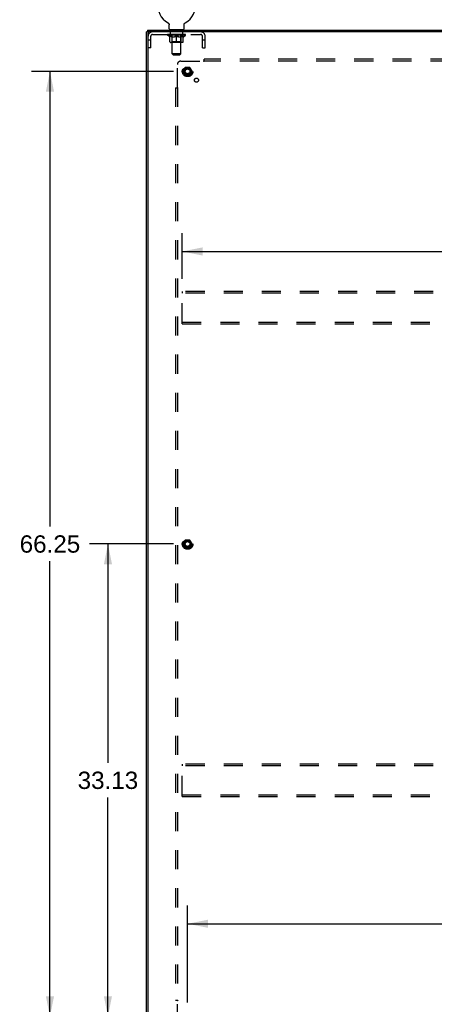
# Model space of a CAD drawing. Header units: inches. Extents: x 0 to 243, y 0 to 157.
# Tile 20 of 22: x 165 to 194, y 53 to 122. Entities that reach past the tile are written whole.
import ezdxf

# ---------------------------------------------------------------- set-up
doc = ezdxf.new("R2010")
doc.units = ezdxf.units.IN
doc.header["$LTSCALE"] = 13.357143
doc.header["$MEASUREMENT"] = 0
doc.linetypes.add('HIDDEN', pattern=[0.2, 0.1, -0.1])
doc.layers.get('0').update_dxf_attribs({"linetype": 'CONTINUOUS'})
for name, color, linetype in [('02___PRT_ALL_AXES', 7, 'CONTINUOUS'), ('DEFAULT_2', 8, 'HIDDEN'), ('DIMENSIONS', 7, 'CONTINUOUS')]:
    doc.layers.add(name, color=color, linetype=linetype)
doc.styles.get("Standard").update_dxf_attribs({"font": 'arial.ttf'})
doc.dimstyles.new('DIMSTYLE_1', dxfattribs={"dimtxt": 1.214286, "dimasz": 1.428571, "dimexe": 0.09, "dimexo": 0.07, "dimgap": 0.0425, "dimtad": 0, "dimtih": 1, "dimtoh": 1, "dimzin": 4, "dimdsep": 46, "dimtxsty": 'Standard', "dimblk": '_FILLED', "dimblk1": '_FILLED', "dimblk2": '_FILLED', "dimcen": 0.09, "dimazin": 1, "dimtfac": 1, "dimtdec": 3, "dimtofl": 0, "dimtmove": 0, "dimatfit": 3, "dimldrblk": '_FILLED', "dimfxl": 1, "dimtolj": 1, "dimtzin": 4, "dimarcsym": 0})

# ---------------------------------------------------------------- blocks, each defined once
blk = doc.blocks.new('_FILLED')
at = {"color": 0, "linetype": 'ByBlock'}
blk.add_solid([(0, 0), (-1, 0.2), (-1, -0.2)], dxfattribs=at)
blk = doc.blocks.new('*D1')
at = {"layer": 'DIMENSIONS', "color": 2, "linetype": 'Continuous'}
for p, q in [((175.896, 84.82), (170.026, 84.82)), ((171.311, 84.82), (171.311, 69.472)), ((171.311, 51.695), (171.311, 67.043)), ((175.896, 51.695), (170.026, 51.695))]:
    blk.add_line(p, q, dxfattribs=at)
at = {"layer": 'DIMENSIONS', "color": 2, "linetype": 'Continuous', "xscale": 1.4285714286, "yscale": 1.4285714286, "zscale": 1.4285714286}
for p, rotation in [((171.311, 84.82), 90), ((171.311, 51.695), 270)]:
    blk.add_blockref('_FILLED', p, dxfattribs=dict(at, rotation=rotation))
at = {"layer": 'DIMENSIONS', "color": 2, "linetype": 'Continuous', "insert": (171.311, 68.865), "char_height": 1.2143, "width": 4.24323, "attachment_point": 2, "line_spacing_factor": 0.9}
blk.add_mtext('33.13', dxfattribs=at)
blk = doc.blocks.new('*D2')
at = {"layer": 'DIMENSIONS', "color": 2, "linetype": 'Continuous'}
for p, q in [((175.896, 117.945), (165.96, 117.945)), ((167.246, 117.945), (167.246, 86.034)), ((167.246, 51.695), (167.246, 83.606)), ((175.896, 51.695), (165.96, 51.695))]:
    blk.add_line(p, q, dxfattribs=at)
at = {"layer": 'DIMENSIONS', "color": 2, "linetype": 'Continuous', "xscale": 1.4285714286, "yscale": 1.4285714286, "zscale": 1.4285714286}
for p, rotation in [((167.246, 117.945), 90), ((167.246, 51.695), 270)]:
    blk.add_blockref('_FILLED', p, dxfattribs=dict(at, rotation=rotation))
at = {"layer": 'DIMENSIONS', "color": 2, "linetype": 'Continuous', "insert": (167.246, 85.427), "char_height": 1.2143, "width": 4.24323, "attachment_point": 2, "line_spacing_factor": 0.9}
blk.add_mtext('66.25', dxfattribs=at)
blk = doc.blocks.new('*D3')
at = {"layer": 'DIMENSIONS', "color": 2, "linetype": 'Continuous'}
for p, q in [((176.896, 52.695), (176.896, 59.49)), ((231.146, 52.695), (231.146, 59.49)), ((176.896, 58.204), (201.292, 58.204)), ((231.146, 58.204), (206.749, 58.204))]:
    blk.add_line(p, q, dxfattribs=at)
at = {"layer": 'DIMENSIONS', "color": 2, "linetype": 'Continuous', "xscale": 1.4285714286, "yscale": 1.4285714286, "zscale": 1.4285714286, "rotation": 180}
blk.add_blockref('_FILLED', (176.896, 58.204), dxfattribs=at)
at = {"layer": 'DIMENSIONS', "color": 2, "linetype": 'Continuous', "xscale": 1.4285714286, "yscale": 1.4285714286, "zscale": 1.4285714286}
blk.add_blockref('_FILLED', (231.146, 58.204), dxfattribs=at)
at = {"layer": 'DIMENSIONS', "color": 2, "linetype": 'Continuous', "insert": (204.021, 58.811), "char_height": 1.2143, "width": 4.24323, "attachment_point": 2, "line_spacing_factor": 0.9}
blk.add_mtext('54.25', dxfattribs=at)
blk = doc.blocks.new('*D5')
at = {"layer": 'DIMENSIONS', "color": 2, "linetype": 'Continuous'}
for p, q in [((176.521, 103.404), (176.521, 106.605)), ((231.521, 103.404), (231.521, 106.605)), ((176.521, 105.32), (201.292, 105.32)), ((231.521, 105.32), (206.749, 105.32))]:
    blk.add_line(p, q, dxfattribs=at)
at = {"layer": 'DIMENSIONS', "color": 2, "linetype": 'Continuous', "xscale": 1.4285714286, "yscale": 1.4285714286, "zscale": 1.4285714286, "rotation": 180}
blk.add_blockref('_FILLED', (176.521, 105.32), dxfattribs=at)
at = {"layer": 'DIMENSIONS', "color": 2, "linetype": 'Continuous', "xscale": 1.4285714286, "yscale": 1.4285714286, "zscale": 1.4285714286}
blk.add_blockref('_FILLED', (231.521, 105.32), dxfattribs=at)
at = {"layer": 'DIMENSIONS', "color": 2, "linetype": 'Continuous', "insert": (204.021, 105.927), "char_height": 1.2143, "width": 4.24323, "attachment_point": 2, "line_spacing_factor": 0.9}
blk.add_mtext('55.00', dxfattribs=at)

msp = doc.modelspace()

# ---------------------------------------------------------------- linework, layer by layer
at = {"color": 7, "linetype": 'Continuous'}
for p, q in [((174.073, 120.82), (174.073, 120.716)), ((174.073, 120.82), (233.969, 120.82)), ((175.525, 121.339), (175.525, 121.339)), ((175.525, 121.339), (175.529, 121.336)), ((175.528, 121.337), (175.526, 121.338)), ((175.529, 121.336), (175.534, 121.334)), ((175.534, 121.334), (175.538, 121.331)), ((175.538, 121.331), (175.543, 121.328)), ((175.542, 121.328), (175.547, 121.325)), ((175.547, 121.325), (175.551, 121.321)), ((175.551, 121.321), (175.555, 121.318)), ((175.555, 121.318), (175.558, 121.314)), ((175.558, 121.314), (175.562, 121.31)), ((175.562, 121.311), (175.566, 121.307)), ((175.566, 121.307), (175.569, 121.303)), ((175.569, 121.303), (175.572, 121.298)), ((175.572, 121.299), (175.575, 121.294)), ((175.575, 121.294), (175.578, 121.29)), ((175.578, 121.29), (175.581, 121.286)), ((175.581, 121.286), (175.584, 121.281)), ((175.584, 121.281), (175.586, 121.276)), ((175.586, 121.276), (175.588, 121.272)), ((175.588, 121.272), (175.59, 121.267)), ((175.59, 121.267), (175.592, 121.262)), ((175.592, 121.262), (175.594, 121.257)), ((175.594, 121.257), (175.596, 121.252)), ((175.596, 121.252), (175.597, 121.247)), ((175.597, 121.247), (175.598, 121.242)), ((175.598, 121.242), (175.599, 121.237)), ((175.599, 121.237), (175.6, 121.232)), ((175.601, 121.216), (175.602, 121.212)), ((175.602, 120.919), (175.602, 121.212)), ((175.625, 120.85), (175.625, 120.82)), ((176.625, 120.85), (175.625, 120.85)), ((176.625, 120.85), (176.625, 120.82)), ((176.648, 121.226), (176.649, 121.232)), ((176.648, 121.221), (176.648, 121.226)), ((176.648, 120.919), (176.648, 121.212)), ((176.649, 121.232), (176.65, 121.237)), ((176.65, 121.237), (176.651, 121.242)), ((176.651, 121.242), (176.652, 121.247)), ((176.652, 121.247), (176.653, 121.252)), ((176.653, 121.252), (176.655, 121.257)), ((176.655, 121.257), (176.657, 121.262)), ((176.657, 121.262), (176.659, 121.267)), ((176.659, 121.267), (176.661, 121.272)), ((176.661, 121.272), (176.663, 121.276)), ((176.663, 121.276), (176.665, 121.281)), ((176.665, 121.281), (176.668, 121.286)), ((176.668, 121.286), (176.671, 121.29)), ((176.671, 121.29), (176.674, 121.294)), ((176.674, 121.294), (176.677, 121.299)), ((176.677, 121.298), (176.68, 121.303)), ((176.68, 121.303), (176.684, 121.307)), ((176.683, 121.307), (176.687, 121.311)), ((176.687, 121.31), (176.691, 121.314)), ((176.691, 121.314), (176.695, 121.318)), ((176.694, 121.318), (176.698, 121.321)), ((176.698, 121.321), (176.702, 121.325)), ((176.702, 121.325), (176.707, 121.328)), ((176.707, 121.328), (176.711, 121.331)), ((176.711, 121.331), (176.715, 121.334)), ((176.715, 121.334), (176.72, 121.336)), ((176.715, 121.334), (176.717, 121.334)), ((176.72, 121.336), (176.724, 121.339)), ((176.723, 121.338), (176.721, 121.337)), ((176.724, 121.339), (176.724, 121.339)), ((174.073, 120.716), (174.021, 120.716)), ((174.125, 120.716), (174.125, 120.654))]:
    msp.add_line(p, q, dxfattribs=at)
at = {"color": 3, "linetype": 'Continuous'}
for p, q in [((174.021, 48.924), (174.021, 120.716)), ((233.969, 120.716), (174.073, 120.716)), ((174.125, 48.987), (174.125, 120.654))]:
    msp.add_line(p, q, dxfattribs=at)
at = {"color": 7, "linetype": 'Continuous'}
for points in [[(175.6, 121.232), (175.601, 121.226), (175.601, 121.221)], [(175.601, 121.226), (175.601, 121.221), (175.601, 121.216)], [(176.648, 121.212), (176.648, 121.216), (176.648, 121.221)], [(176.648, 121.212), (176.648, 121.216), (176.648, 121.221)]]:
    msp.add_lwpolyline(points, dxfattribs=at)
for centre, radius, start, end in [((176.125, 122.478), 1.288, 297.70046, 242.29954), ((175.671, 120.919), 0.069, 180, 270), ((176.579, 120.919), 0.069, 270, 360)]:
    msp.add_arc(centre, radius, start, end, dxfattribs=at)
at = {"color": 3, "linetype": 'Continuous'}
msp.add_arc((174.187, 120.654), 0.0625, 90, 180, dxfattribs=at)
at = {"layer": '02___PRT_ALL_AXES', "color": 8, "linetype": 'HIDDEN'}
for p, q in [((175.687, 120.529), (175.687, 120.716)), ((176.562, 120.716), (175.687, 120.716)), ((176.562, 120.529), (175.687, 120.529)), ((176.562, 120.529), (176.562, 120.716))]:
    msp.add_line(p, q, dxfattribs=at)
for centre, radius in [((176.896, 117.945), 0.372), ((176.896, 117.945), 0.356), ((176.896, 117.945), 0.25), ((176.896, 117.945), 0.183), ((177.514, 117.326), 0.141), ((176.896, 84.82), 0.372), ((176.896, 84.82), 0.356), ((176.896, 84.82), 0.25), ((176.896, 84.82), 0.183)]:
    msp.add_circle(centre, radius, dxfattribs=at)
at = {"layer": 'DEFAULT_2', "color": 8, "linetype": 'HIDDEN'}
for p, q in [((175.532, 121.334), (175.534, 121.334)), ((175.812, 120.85), (175.812, 120.82)), ((175.825, 119.169), (175.825, 120.816)), ((176.425, 119.169), (176.425, 120.816)), ((176.437, 120.85), (176.437, 120.82)), ((176.724, 121.339), (176.724, 121.339)), ((174.312, 120.121), (174.125, 120.121)), ((174.312, 119.591), (174.312, 120.399)), ((174.442, 120.529), (177.808, 120.529)), ((175.491, 120.483), (175.491, 120.53)), ((175.651, 120.372), (175.491, 120.483)), ((176.758, 120.483), (175.491, 120.483)), ((175.501, 120.523), (175.501, 120.53)), ((175.51, 120.52), (175.51, 120.523)), ((175.51, 120.52), (176.74, 120.52)), ((175.518, 120.52), (175.518, 120.523)), ((175.519, 120.52), (175.519, 120.523)), ((175.529, 120.523), (175.529, 120.53)), ((175.546, 120.52), (175.546, 120.523)), ((175.548, 120.52), (175.548, 120.523)), ((175.576, 120.523), (175.576, 120.53)), ((175.591, 120.52), (175.591, 120.523)), ((175.593, 120.52), (175.593, 120.523)), ((175.798, 120.523), (175.596, 120.523)), ((175.639, 120.523), (175.639, 120.53)), ((175.641, 120.52), (175.641, 120.523)), ((175.642, 120.52), (175.642, 120.523)), ((175.645, 120.52), (175.645, 120.523)), ((175.651, 120.372), (175.661, 120.372)), ((175.652, 120.52), (175.652, 120.523)), ((175.652, 120.52), (175.652, 120.523)), ((175.655, 120.52), (175.655, 120.523)), ((175.658, 120.52), (175.658, 120.524)), ((175.661, 120.009), (175.661, 120.415)), ((175.663, 120.52), (175.663, 120.523)), ((175.677, 120.52), (175.677, 120.523)), ((175.695, 120.52), (175.695, 120.523)), ((175.696, 120.52), (175.696, 120.526)), ((175.716, 120.52), (175.716, 120.523)), ((175.716, 120.52), (175.716, 120.523)), ((175.717, 120.523), (175.717, 120.53)), ((175.727, 120.52), (175.727, 120.523)), ((175.731, 120.52), (175.731, 120.523)), ((175.741, 120.52), (175.741, 120.523)), ((175.752, 120.52), (175.752, 120.527)), ((175.767, 120.52), (175.767, 120.523)), ((175.77, 120.52), (175.77, 120.523)), ((175.798, 120.52), (175.798, 120.523)), ((175.865, 120.523), (175.803, 120.523)), ((175.803, 120.372), (175.983, 120.372)), ((175.808, 120.523), (175.808, 120.53)), ((175.812, 120.012), (175.812, 120.48)), ((175.815, 120.52), (175.815, 120.523)), ((175.819, 120.52), (175.819, 120.523)), ((175.825, 120.52), (175.825, 120.528)), ((175.83, 120.52), (175.83, 120.523)), ((175.84, 120.52), (175.84, 120.523)), ((175.865, 120.52), (175.865, 120.523)), ((175.939, 120.523), (175.88, 120.523)), ((175.901, 120.52), (175.901, 120.523)), ((175.908, 120.523), (175.908, 120.53)), ((175.912, 120.52), (175.912, 120.523)), ((175.914, 120.52), (175.914, 120.529)), ((175.917, 120.52), (175.917, 120.523)), ((175.924, 120.52), (175.924, 120.523)), ((175.94, 120.52), (175.94, 120.523)), ((176.02, 120.523), (175.966, 120.523)), ((175.979, 120.52), (175.979, 120.523)), ((176.01, 120.523), (176.088, 120.528)), ((176.015, 120.523), (176.015, 120.53)), ((176.015, 120.523), (176.015, 120.53)), ((176.015, 120.53), (176.015, 120.53)), ((176.015, 120.52), (176.015, 120.523)), ((176.019, 120.52), (176.019, 120.524)), ((176.02, 120.52), (176.02, 120.523)), ((176.02, 120.52), (176.02, 120.523)), ((176.055, 120.523), (176.12, 120.523)), ((176.061, 120.52), (176.061, 120.523)), ((176.066, 120.523), (176.066, 120.526)), ((176.088, 120.523), (176.088, 120.528)), ((176.104, 120.52), (176.104, 120.523)), ((176.122, 120.523), (176.122, 120.523)), ((176.122, 120.52), (176.122, 120.523)), ((176.122, 120.52), (176.122, 120.523)), ((176.125, 120.523), (176.125, 120.53)), ((176.125, 120.53), (176.239, 120.523)), ((176.125, 119.972), (176.125, 120.415)), ((176.127, 120.52), (176.127, 120.523)), ((176.127, 120.52), (176.127, 120.523)), ((176.127, 120.523), (176.127, 120.523)), ((176.145, 120.52), (176.145, 120.523)), ((176.145, 120.523), (176.194, 120.523)), ((176.188, 120.52), (176.188, 120.523)), ((176.229, 120.52), (176.229, 120.523)), ((176.229, 120.52), (176.229, 120.523)), ((176.229, 120.523), (176.284, 120.523)), ((176.23, 120.52), (176.23, 120.524)), ((176.234, 120.523), (176.234, 120.53)), ((176.234, 120.523), (176.234, 120.53)), ((176.234, 120.53), (176.234, 120.53)), ((176.234, 120.52), (176.234, 120.523)), ((176.266, 120.372), (176.446, 120.372)), ((176.27, 120.52), (176.27, 120.523)), ((176.31, 120.52), (176.31, 120.523)), ((176.31, 120.523), (176.369, 120.523)), ((176.325, 120.52), (176.325, 120.523)), ((176.332, 120.52), (176.332, 120.523)), ((176.335, 120.52), (176.335, 120.529)), ((176.337, 120.52), (176.337, 120.523)), ((176.341, 120.523), (176.341, 120.53)), ((176.348, 120.52), (176.348, 120.523)), ((176.384, 120.52), (176.384, 120.523)), ((176.384, 120.523), (176.446, 120.523)), ((176.409, 120.52), (176.409, 120.523)), ((176.42, 120.52), (176.42, 120.523)), ((176.424, 120.52), (176.424, 120.528)), ((176.43, 120.52), (176.43, 120.523)), ((176.434, 120.52), (176.434, 120.523)), ((176.437, 120.012), (176.437, 120.48)), ((176.441, 120.523), (176.441, 120.53)), ((176.451, 120.52), (176.451, 120.523)), ((176.451, 120.523), (176.653, 120.523)), ((176.479, 120.52), (176.479, 120.523)), ((176.482, 120.52), (176.482, 120.523)), ((176.497, 120.52), (176.497, 120.527)), ((176.508, 120.52), (176.508, 120.523)), ((176.518, 120.52), (176.518, 120.523)), ((176.522, 120.52), (176.522, 120.523)), ((176.532, 120.523), (176.532, 120.53)), ((176.533, 120.52), (176.533, 120.523)), ((176.533, 120.52), (176.533, 120.523)), ((176.553, 120.52), (176.553, 120.526)), ((176.554, 120.52), (176.554, 120.523)), ((176.572, 120.52), (176.572, 120.523)), ((176.586, 120.52), (176.586, 120.523)), ((176.588, 120.009), (176.588, 120.415)), ((176.588, 120.372), (176.598, 120.372)), ((176.591, 120.52), (176.591, 120.524)), ((176.594, 120.52), (176.594, 120.523)), ((176.597, 120.52), (176.597, 120.523)), ((176.597, 120.52), (176.597, 120.523)), ((176.598, 120.372), (176.758, 120.483)), ((176.605, 120.52), (176.605, 120.523)), ((176.608, 120.52), (176.608, 120.523)), ((176.608, 120.52), (176.608, 120.523)), ((176.61, 120.523), (176.61, 120.53)), ((176.656, 120.52), (176.656, 120.523)), ((176.658, 120.52), (176.658, 120.523)), ((176.673, 120.523), (176.673, 120.53)), ((176.701, 120.52), (176.701, 120.523)), ((176.703, 120.52), (176.703, 120.523)), ((176.72, 120.523), (176.72, 120.53)), ((176.73, 120.52), (176.73, 120.523)), ((176.731, 120.52), (176.731, 120.523)), ((176.74, 120.52), (176.74, 120.523)), ((176.748, 120.523), (176.748, 120.53)), ((176.758, 120.483), (176.758, 120.53)), ((177.938, 119.591), (177.938, 120.399)), ((178.125, 120.121), (177.938, 120.121)), ((178.125, 119.591), (178.125, 120.399)), ((174.312, 119.591), (174.125, 119.591)), ((176.551, 119.972), (175.698, 119.972)), ((175.812, 120.012), (175.772, 119.972)), ((176.437, 120.012), (175.812, 120.012)), ((176.437, 120.012), (176.477, 119.972)), ((177.938, 119.591), (178.125, 119.591)), ((175.894, 119.1), (175.825, 119.169)), ((176.425, 119.169), (175.825, 119.169)), ((175.894, 119.1), (176.356, 119.1)), ((176.356, 119.1), (176.425, 119.169)), ((178.052, 118.623), (178.052, 118.789)), ((229.989, 118.789), (178.052, 118.789)), ((176.177, 116.824), (176.177, 118.414)), ((176.427, 118.664), (178.016, 118.664)), ((176.732, 118.218), (176.578, 117.95)), ((177.05, 118.223), (176.741, 118.223)), ((177.213, 117.95), (177.059, 118.218)), ((178.035, 118.682), (178.028, 118.676)), ((229.989, 118.664), (178.052, 118.664)), ((176.578, 117.94), (176.732, 117.673)), ((177.05, 117.668), (176.741, 117.668)), ((177.059, 117.673), (177.213, 117.94)), ((176.052, 116.789), (176.052, 52.851)), ((176.052, 116.789), (176.218, 116.789)), ((176.177, 116.789), (176.177, 52.851)), ((176.521, 102.508), (176.521, 102.404)), ((231.521, 102.508), (176.521, 102.508)), ((176.521, 100.362), (176.521, 102.404)), ((231.521, 102.404), (176.521, 102.404)), ((176.521, 100.258), (176.521, 100.362)), ((176.521, 100.362), (231.521, 100.362)), ((176.521, 100.258), (231.521, 100.258)), ((176.732, 85.093), (176.578, 84.825)), ((177.05, 85.098), (176.741, 85.098)), ((177.213, 84.825), (177.059, 85.093)), ((176.578, 84.815), (176.732, 84.548)), ((177.05, 84.543), (176.741, 84.543)), ((177.059, 84.548), (177.213, 84.815)), ((176.521, 69.383), (176.521, 69.279)), ((231.521, 69.383), (176.521, 69.383)), ((176.521, 67.237), (176.521, 69.279)), ((231.521, 69.279), (176.521, 69.279)), ((176.521, 67.133), (176.521, 67.237)), ((176.521, 67.237), (231.521, 67.237)), ((176.521, 67.133), (231.521, 67.133)), ((176.052, 52.851), (176.218, 52.851)), ((176.158, 52.834), (176.164, 52.828)), ((176.177, 51.226), (176.177, 52.816))]:
    msp.add_line(p, q, dxfattribs=at)
for points in [[(175.811, 120.372), (175.786, 120.376), (175.762, 120.382), (175.737, 120.389), (175.712, 120.396), (175.687, 120.405), (175.661, 120.415)], [(175.661, 120.414), (175.686, 120.405), (175.71, 120.396), (175.733, 120.389), (175.757, 120.382), (175.78, 120.376), (175.803, 120.372)], [(176.125, 120.415), (176.099, 120.405), (176.073, 120.396), (176.048, 120.389), (176.023, 120.382), (175.998, 120.376), (175.974, 120.372)], [(175.983, 120.372), (176.006, 120.376), (176.03, 120.382), (176.053, 120.389), (176.077, 120.396), (176.1, 120.404), (176.125, 120.414)], [(176.276, 120.372), (176.251, 120.376), (176.226, 120.382), (176.201, 120.389), (176.176, 120.397), (176.15, 120.406), (176.125, 120.415)], [(176.125, 120.414), (176.149, 120.404), (176.173, 120.396), (176.196, 120.388), (176.22, 120.382), (176.243, 120.376), (176.266, 120.372)], [(176.588, 120.415), (176.562, 120.405), (176.537, 120.396), (176.512, 120.388), (176.487, 120.382), (176.463, 120.376), (176.438, 120.372)], [(176.446, 120.372), (176.469, 120.376), (176.493, 120.382), (176.516, 120.389), (176.54, 120.396), (176.564, 120.405), (176.588, 120.414)], [(178.052, 118.702), (178.05, 118.7), (178.049, 118.698), (178.047, 118.696), (178.045, 118.694), (178.044, 118.692), (178.042, 118.69), (178.041, 118.689), (178.039, 118.687), (178.038, 118.686), (178.036, 118.684), (178.035, 118.682)], [(178.028, 118.676), (178.026, 118.674), (178.025, 118.672), (178.023, 118.67), (178.021, 118.669), (178.019, 118.667), (178.018, 118.665), (178.016, 118.664)], [(178.029, 118.644), (178.027, 118.649), (178.025, 118.651), (178.024, 118.654), (178.022, 118.656), (178.021, 118.658), (178.019, 118.66), (178.018, 118.662), (178.016, 118.664)], [(178.052, 118.623), (178.05, 118.624), (178.048, 118.624), (178.047, 118.625), (178.045, 118.626), (178.043, 118.627), (178.042, 118.628), (178.04, 118.63), (178.039, 118.631), (178.037, 118.633), (178.036, 118.635), (178.035, 118.636), (178.033, 118.638), (178.032, 118.64), (178.031, 118.642), (178.029, 118.644)], [(176.138, 116.789), (176.14, 116.79), (176.143, 116.792), (176.145, 116.794), (176.147, 116.795), (176.148, 116.797), (176.15, 116.798), (176.152, 116.8), (176.153, 116.801), (176.155, 116.803), (176.157, 116.804), (176.158, 116.806)], [(176.158, 116.806), (176.164, 116.812), (176.166, 116.814), (176.168, 116.816), (176.17, 116.818), (176.172, 116.82), (176.174, 116.821), (176.175, 116.823), (176.177, 116.824)], [(176.192, 116.814), (176.189, 116.815), (176.187, 116.817), (176.185, 116.818), (176.182, 116.82), (176.18, 116.821), (176.178, 116.823), (176.177, 116.824)], [(176.218, 116.789), (176.217, 116.791), (176.216, 116.792), (176.215, 116.794), (176.214, 116.796), (176.213, 116.797), (176.212, 116.799), (176.211, 116.8), (176.209, 116.802), (176.208, 116.803), (176.206, 116.805), (176.204, 116.806), (176.202, 116.807), (176.2, 116.809), (176.198, 116.81), (176.196, 116.811), (176.192, 116.814)], [(176.138, 52.851), (176.14, 52.85), (176.143, 52.848), (176.145, 52.846), (176.147, 52.845), (176.148, 52.843), (176.15, 52.842), (176.152, 52.84), (176.153, 52.839), (176.155, 52.837), (176.157, 52.836), (176.158, 52.834)], [(176.164, 52.828), (176.166, 52.826), (176.168, 52.824), (176.17, 52.822), (176.172, 52.821), (176.174, 52.819), (176.175, 52.817), (176.177, 52.816)], [(176.196, 52.829), (176.192, 52.826), (176.189, 52.825), (176.187, 52.823), (176.185, 52.822), (176.182, 52.82), (176.18, 52.819), (176.178, 52.817), (176.177, 52.816)], [(176.218, 52.851), (176.217, 52.849), (176.216, 52.848), (176.215, 52.846), (176.214, 52.845), (176.213, 52.843), (176.212, 52.841), (176.211, 52.84), (176.209, 52.838), (176.208, 52.837), (176.206, 52.836), (176.204, 52.834), (176.202, 52.833), (176.2, 52.832), (176.198, 52.83), (176.196, 52.829)]]:
    msp.add_lwpolyline(points, dxfattribs=at)
for centre, radius in [((176.896, 117.945), 0.318), ((176.896, 117.945), 0.204), ((176.896, 117.945), 0.183), ((176.896, 117.945), 0.183), ((176.896, 117.945), 0.166), ((176.896, 84.82), 0.318), ((176.896, 84.82), 0.204), ((176.896, 84.82), 0.183), ((176.896, 84.82), 0.183), ((176.896, 84.82), 0.166)]:
    msp.add_circle(centre, radius, dxfattribs=at)
for centre, radius, start, end in [((175.79, 120.816), 0.0345, 0, 90), ((176.459, 120.816), 0.0345, 90, 180), ((174.442, 120.399), 0.317, 90, 180), ((174.442, 120.399), 0.13, 90, 180), ((175.772, 120.48), 0.0398, 0, 90), ((176.477, 120.48), 0.0398, 90, 180), ((177.808, 120.399), 0.317, 0, 90), ((177.808, 120.399), 0.13, 0, 90), ((175.698, 120.009), 0.0371, 180, 270), ((176.551, 120.009), 0.0371, 270, 360), ((176.427, 118.414), 0.25, 90, 180), ((176.741, 118.213), 0.01, 90.01235, 149.98915), ((177.05, 118.213), 0.01, 30.01204, 89.98872), ((176.587, 117.945), 0.01, 150.01268, 209.98829), ((176.741, 117.678), 0.01, 210.01204, 269.98872), ((177.05, 117.678), 0.01, 270.01235, 329.98915), ((177.204, 117.945), 0.01, 330.01268, 29.98829), ((176.741, 85.088), 0.01, 90.01235, 149.98915), ((177.05, 85.088), 0.01, 30.01204, 89.98872), ((176.587, 84.82), 0.01, 150.01268, 209.98829), ((176.741, 84.553), 0.01, 210.01204, 269.98872), ((177.05, 84.553), 0.01, 270.01235, 329.98915), ((177.204, 84.82), 0.01, 330.01268, 29.98829)]:
    msp.add_arc(centre, radius, start, end, dxfattribs=at)
for centre, major_axis, ratio, start_param, end_param in [((176.125, 120.53), (0.633, 0.007), 0.05963, 2.96643, 3.140963), ((175.471, 120.518), (0.198, 0), 0.060556, 0.430652, 1.470503), ((176.125, 120.53), (0.633, 0), 0.060556, -3.141593, -2.96706), ((175.471, 120.511), (0.198, 0.002), 0.05963, 1.376596, 1.469874), ((176.125, 120.53), (0.633, 0.013), 0.05688, 2.791345, 2.965878), ((175.447, 120.518), (0.198, 0.002), 0.05963, 0.25549, 1.295341), ((175.516, 120.518), (0.198, -0.002), 0.05963, 0.605815, 1.645666), ((176.125, 120.53), (0.633, -0.007), 0.05963, -2.96643, -2.791898), ((175.516, 120.511), (0.198, 0), 0.060556, 1.551758, 1.645036), ((175.447, 120.511), (0.198, 0.004), 0.05688, 1.20151, 1.294789), ((175.517, 120.514), (0.164, 0.002), 0.05963, 1.065228, 1.614276), ((175.497, 120.514), (0.164, 0.003), 0.05688, 0.890143, 1.43919), ((175.555, 120.514), (0.164, 0), 0.060556, 1.240391, 1.789438), ((176.125, 120.53), (0.633, 0.019), 0.052395, 2.616403, 2.790936), ((175.443, 120.518), (0.198, 0.004), 0.05688, 0.080405, 1.120256), ((175.578, 120.518), (0.198, -0.004), 0.05688, 0.7809, 1.820751), ((176.125, 120.53), (0.633, -0.013), 0.05688, -2.791345, -2.616812), ((175.578, 120.511), (0.198, -0.002), 0.05963, 1.72692, 1.820198), ((175.443, 120.511), (0.198, 0.006), 0.052395, 1.026568, 1.119847), ((175.496, 120.514), (0.164, 0.005), 0.052395, 0.715201, 1.264248), ((175.61, 120.514), (0.164, -0.002), 0.05963, 1.415553, 1.9646), ((176.125, 120.53), (0.633, 0.025), 0.046319, 2.441654, 2.616187), ((175.657, 120.518), (0.198, -0.006), 0.052395, 0.955842, 1.995693), ((175.46, 120.518), (0.198, 0.006), 0.052395, -0.094537, 0.945314), ((176.125, 120.53), (0.633, -0.019), 0.052395, -2.616403, -2.44187), ((175.657, 120.511), (0.198, -0.004), 0.05688, 1.902006, 1.995284), ((175.46, 120.511), (0.198, 0.008), 0.046319, 0.851819, 0.945098), ((175.515, 120.514), (0.164, 0.006), 0.046319, 0.540452, 1.089499), ((175.682, 120.514), (0.164, -0.003), 0.05688, 1.590638, 2.139686), ((176.125, 120.53), (0.633, 0.029), 0.038841, 2.267123, 2.441656), ((175.751, 120.518), (0.198, -0.008), 0.046319, 1.130591, 2.170442), ((175.497, 120.518), (0.198, 0.008), 0.046319, -0.269286, 0.770565), ((176.125, 120.53), (0.633, -0.025), 0.046319, -2.441654, -2.267121), ((175.751, 120.511), (0.198, -0.006), 0.052395, 2.076947, 2.170226), ((175.497, 120.511), (0.198, 0.009), 0.038841, 0.677289, 0.770567), ((175.552, 120.514), (0.164, 0.008), 0.038841, 0.365921, 0.914969), ((175.766, 120.514), (0.164, -0.005), 0.052395, 1.76558, 2.314627), ((176.125, 120.53), (0.633, 0.033), 0.030195, 2.09281, 2.267343), ((175.856, 120.518), (0.198, -0.009), 0.038841, 1.305122, 2.344973), ((176.125, 120.53), (0.633, -0.029), 0.038841, -2.267123, -2.092591), ((175.554, 120.518), (0.198, 0.009), 0.038841, -0.443817, 0.596034), ((175.856, 120.511), (0.198, -0.008), 0.046319, 2.251696, 2.344975), ((175.554, 120.511), (0.198, 0.01), 0.030195, 0.502975, 0.596254), ((175.606, 120.514), (0.164, 0.009), 0.030195, 0.191608, 0.740655), ((175.862, 120.514), (0.164, -0.006), 0.046319, 1.940329, 2.489376), ((175.627, 120.518), (0.198, 0.01), 0.030195, -0.61813, 0.421721), ((176.125, 120.53), (0.633, 0.036), 0.020645, 1.918687, 2.09322), ((175.969, 120.518), (0.198, -0.01), 0.030195, 1.479435, 2.519286), ((176.125, 120.53), (0.633, -0.033), 0.030195, -2.09281, -1.918277), ((175.969, 120.511), (0.198, -0.009), 0.038841, 2.426227, 2.519505), ((175.627, 120.511), (0.198, 0.011), 0.020645, 0.328852, 0.422131), ((175.676, 120.514), (0.164, 0.009), 0.020645, 0.017485, 0.566532), ((175.965, 120.514), (0.164, -0.008), 0.038841, 2.11486, 2.663907), ((175.716, 120.518), (0.198, 0.011), 0.020645, -0.792253, 0.247598), ((176.125, 120.53), (0.633, 0.038), 0.010478, 1.744704, 1.919237), ((176.086, 120.518), (0.198, -0.011), 0.020645, 1.653558, 2.693409), ((176.125, 120.53), (0.633, -0.036), 0.020645, -1.918687, -1.744154), ((176.086, 120.511), (0.198, -0.01), 0.030195, 2.60054, 2.693819), ((175.716, 120.511), (0.198, 0.012), 0.010478, 0.154869, 0.248148), ((175.76, 120.514), (0.164, 0.01), 0.010478, 6.126688, 6.675735), ((176.073, 120.514), (0.164, -0.009), 0.030195, 2.289173, 2.83822), ((175.817, 120.518), (0.198, 0.012), 0.010478, -0.966236, -0.000846), ((176.205, 120.518), (0.198, -0.012), 0.010478, 1.827541, 2.867392), ((176.125, 120.53), (0.633, -0.038), 0.010478, -1.744704, -1.570171), ((176.205, 120.511), (0.198, -0.011), 0.020645, 2.774664, 2.867942), ((176.183, 120.514), (0.164, -0.009), 0.020645, 2.463296, 3.012344), ((176.044, 120.518), (0.198, 0.012), 0.010478, 0.274201, 1.314052), ((175.958, 120.514), (0.164, 0.01), 0.010478, -0.000298, 0.504314), ((175.927, 120.511), (0.198, 0.012), 0.010478, 0.192946, 0.399283), ((176.125, 120.53), (0.633, 0.038), 0.010478, -1.578586, -1.396888), ((176.322, 120.511), (0.198, -0.012), 0.010478, 2.948646, 3.041925), ((176.291, 120.514), (0.164, -0.01), 0.010478, 2.637279, 3.142076), ((176.163, 120.518), (0.198, 0.011), 0.020645, 0.448184, 1.488034), ((176.066, 120.514), (0.164, 0.009), 0.020645, 0.129249, 0.678296), ((176.044, 120.511), (0.198, 0.011), 0.020645, 0.273651, 0.366929), ((176.125, 120.53), (0.633, 0.036), 0.020645, -1.397439, -1.222906), ((176.432, 120.518), (0.198, -0.012), 0.010478, -3.140747, -2.175357), ((176.125, 120.53), (0.633, -0.038), 0.010478, 1.222355, 1.396888), ((176.28, 120.518), (0.198, 0.01), 0.030195, 0.622307, 1.662158), ((176.176, 120.514), (0.164, 0.009), 0.030195, 0.303372, 0.852419), ((176.489, 120.514), (0.164, -0.01), 0.010478, 2.749043, 3.29809), ((176.533, 120.518), (0.198, -0.011), 0.020645, 2.893995, 3.933846), ((176.163, 120.511), (0.198, 0.01), 0.030195, 0.447774, 0.541052), ((176.533, 120.511), (0.198, -0.012), 0.010478, 2.893445, 2.986723), ((176.125, 120.53), (0.633, 0.033), 0.030195, -1.223315, -1.048783), ((176.125, 120.53), (0.633, -0.036), 0.020645, 1.048373, 1.222906), ((176.393, 120.518), (0.198, 0.009), 0.038841, 0.79662, 1.836471), ((176.284, 120.514), (0.164, 0.008), 0.038841, 0.477686, 1.026733), ((176.573, 120.514), (0.164, -0.009), 0.020645, 2.57506, 3.124108), ((176.622, 120.518), (0.198, -0.01), 0.030195, 2.719872, 3.759723), ((176.498, 120.518), (0.198, 0.008), 0.046319, 0.971151, 2.011002), ((176.28, 120.511), (0.198, 0.009), 0.038841, 0.622087, 0.715366), ((176.622, 120.511), (0.198, -0.011), 0.020645, 2.719462, 2.812741), ((176.125, 120.53), (0.633, 0.029), 0.038841, -1.049002, -0.874469), ((176.125, 120.53), (0.633, -0.033), 0.030195, 0.87425, 1.048783), ((176.387, 120.514), (0.164, 0.006), 0.046319, 0.652216, 1.201263), ((176.592, 120.518), (0.198, 0.006), 0.052395, 1.1459, 2.185751), ((176.643, 120.514), (0.164, -0.009), 0.030195, 2.400937, 2.949985), ((176.695, 120.518), (0.198, -0.009), 0.038841, 2.545558, 3.585409), ((176.483, 120.514), (0.164, 0.005), 0.052395, 0.826965, 1.376012), ((176.393, 120.511), (0.198, 0.008), 0.046319, 0.796618, 0.889896), ((176.695, 120.511), (0.198, -0.01), 0.030195, 2.545339, 2.638617), ((176.671, 120.518), (0.198, 0.004), 0.05688, 1.320842, 2.360692), ((176.125, 120.53), (0.633, 0.025), 0.046319, -0.874471, -0.699939), ((176.125, 120.53), (0.633, -0.029), 0.038841, 0.699936, 0.874469), ((176.752, 120.518), (0.198, -0.008), 0.046319, 2.371028, 3.410879), ((176.697, 120.514), (0.164, -0.008), 0.038841, 2.226624, 2.775671), ((176.567, 120.514), (0.164, 0.003), 0.05688, 1.001907, 1.550954), ((176.733, 120.518), (0.198, 0.002), 0.05963, 1.495927, 2.535778), ((176.789, 120.518), (0.198, -0.006), 0.052395, 2.196279, 3.23613), ((176.734, 120.514), (0.164, -0.006), 0.046319, 2.052093, 2.601141), ((176.498, 120.511), (0.198, 0.006), 0.052395, 0.971367, 1.064645), ((176.752, 120.511), (0.198, -0.009), 0.038841, 2.371026, 2.464304), ((176.778, 120.518), (0.198, 0), 0.060556, 1.671089, 2.71094), ((176.806, 120.518), (0.198, -0.004), 0.05688, 2.021337, 3.061188), ((176.125, 120.53), (0.633, 0.019), 0.052395, -0.699723, -0.52519), ((176.125, 120.53), (0.633, -0.025), 0.046319, 0.525406, 0.699939), ((176.802, 120.518), (0.198, -0.002), 0.05963, 1.846251, 2.886102), ((176.639, 120.514), (0.164, 0.002), 0.05963, 1.176993, 1.72604), ((176.753, 120.514), (0.164, -0.005), 0.052395, 1.877344, 2.426392), ((176.694, 120.514), (0.164, 0), 0.060556, 1.352155, 1.901202), ((176.752, 120.514), (0.164, -0.003), 0.05688, 1.702402, 2.25145), ((176.732, 120.514), (0.164, -0.002), 0.05963, 1.527317, 2.076364), ((176.592, 120.511), (0.198, 0.004), 0.05688, 1.146309, 1.239587), ((176.789, 120.511), (0.198, -0.008), 0.046319, 2.196495, 2.289773), ((176.125, 120.53), (0.633, 0.013), 0.05688, -0.524781, -0.350248), ((176.125, 120.53), (0.633, -0.019), 0.052395, 0.350657, 0.52519), ((176.671, 120.511), (0.198, 0.002), 0.05963, 1.321394, 1.414673), ((176.806, 120.511), (0.198, -0.006), 0.052395, 2.021746, 2.115024), ((176.125, 120.53), (0.633, 0.007), 0.05963, -0.349695, -0.175162), ((176.125, 120.53), (0.633, -0.013), 0.05688, 0.175715, 0.350248), ((176.733, 120.511), (0.198, 0), 0.060556, 1.496556, 1.589835), ((176.802, 120.511), (0.198, -0.004), 0.05688, 1.846804, 1.940083), ((176.778, 120.511), (0.198, -0.002), 0.05963, 1.671719, 1.764997), ((176.125, 120.53), (0.633, 0), 0.060556, -0.174533, 0), ((176.125, 120.53), (0.633, -0.007), 0.05963, 0.000629, 0.175162)]:
    msp.add_ellipse(centre, major_axis=major_axis, ratio=ratio, start_param=start_param, end_param=end_param, dxfattribs=at)

# ---------------------------------------------------------------- dimensions: what is measured, and where the dimension line sits
at = {"layer": 'DIMENSIONS', "color": 2, "linetype": 'Continuous'}
for base, p1, p2, angle, picture, middle in [((167.246, 117.945), (175.966, 51.695), (175.966, 117.945), 90, '*D2', (167.241, 84.813)), ((176.521, 105.32), (231.521, 103.334), (176.521, 103.334), 180, '*D5', (204.016, 105.313)), ((171.311361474, 84.820021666), (175.965525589, 51.695021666), (175.965525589, 84.820021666), 90, '*D1', (171.308788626, 68.250752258)), ((176.896, 58.204), (231.146, 52.625), (176.896, 52.625), 180, '*D3', (204.02, 58.198))]:
    dim = msp.add_linear_dim(base=base, p1=p1, p2=p2, angle=angle, dimstyle='DIMSTYLE_1', dxfattribs=at)
    dim.commit()
    dim.dimension.update_dxf_attribs({"geometry": picture, "text_midpoint": middle, "dimtype": 160})

doc.saveas('drawing.dxf')
